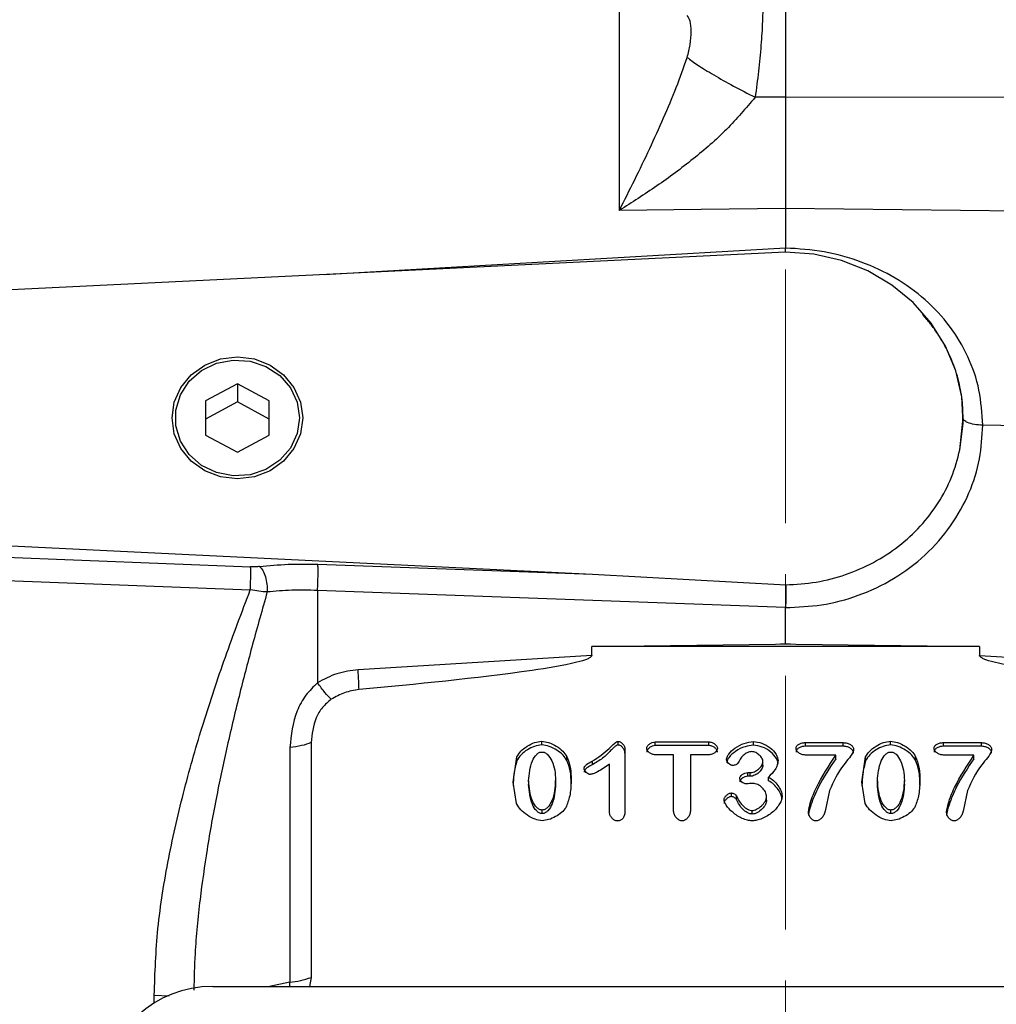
# Model space of a CAD drawing. Header units: inches. Extents: x 0.6 to 16.3, y 0.2 to 11.5.
# Tile 10 of 13: x 11.2 to 13.1, y 6.9 to 8.8. Entities that reach past the tile are written whole.
import ezdxf

# ---------------------------------------------------------------- set-up
doc = ezdxf.new("R2010")
doc.units = ezdxf.units.IN
doc.header["$MEASUREMENT"] = 0
doc.linetypes.add('CENTERX2', pattern=[0.8, 0.5, -0.1, 0.1, -0.1])
doc.styles.add('SLDTEXTSTYLE0', font='TXT', dxfattribs={"width": 0.75})
doc.dimstyles.new('SLDDIMSTYLE4', dxfattribs={"dimtxt": 0.137795, "dimasz": 0.14, "dimexe": 0, "dimexo": 0.0625, "dimgap": 0.034449, "dimtad": 0, "dimdec": 1, "dimlfac": 1.5, "dimrnd": 1e-09, "dimzin": 4, "dimdsep": 46, "dimtxsty": 'SLDTEXTSTYLE0', "dimblk1": 'CLOSED', "dimblk2": 'CLOSED', "dimsah": 1, "dimcen": 0.09, "dimadec": 0, "dimazin": 1, "dimtfac": 1, "dimtdec": 1, "dimtofl": 0, "dimtmove": 0, "dimatfit": 3, "dimldrblk": 'CLOSED', "dimfxl": 0, "dimfrac": 2, "dimtolj": 1, "dimtzin": 12, "dimarcsym": 0})

# ---------------------------------------------------------------- blocks, each defined once
blk = doc.blocks.new('_Closed')
at = {"color": 0, "linetype": 'ByBlock', "lineweight": -2}
for p, q in [((-1, 0.166667), (0, 0)), ((-1, 0.166667), (-1, -0.166667)), ((0, 0), (-1, -0.166667)), ((0, 0), (-1, 0))]:
    blk.add_line(p, q, dxfattribs=at)
blk = doc.blocks.new('_D_10')
at = {"color": 7, "linetype": 'Continuous', "lineweight": 0}
for p, q in [((14.026, 10.4899), (13.984, 10.4899)), ((13.984, 10.4899), (13.984, 10.2711)), ((14.3314, 10.4899), (14.3734, 10.4899)), ((14.3734, 10.4899), (14.3734, 10.2711)), ((12.7276, 10.2818), (12.7276, 10.3308)), ((15.4226, 7.7479), (15.4226, 10.3308)), ((12.7276, 10.2914), (13.8632, 10.2914)), ((15.4226, 10.2914), (14.4943, 10.2914)), ((13.984, 10.2711), (14.026, 10.2711)), ((14.3734, 10.2711), (14.3314, 10.2711))]:
    blk.add_line(p, q, dxfattribs=at)
at = {"color": 7, "linetype": 'Continuous', "lineweight": 18, "xscale": 0.14, "yscale": 0.14, "rotation": 180.0000000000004}
blk.add_blockref('_Closed', (12.7276, 10.2914), dxfattribs=at)
at = {"color": 7, "linetype": 'Continuous', "lineweight": 18, "xscale": 0.14, "yscale": 0.14}
blk.add_blockref('_Closed', (15.4226, 10.2914), dxfattribs=at)
at = {"color": 7, "linetype": 'Continuous', "lineweight": 18, "char_height": 0.1378, "attachment_point": 1, "style": 'SLDTEXTSTYLE0'}
for s, insert in [('103', (14.026, 10.4487)), ('4.0', (14.0514, 10.2426))]:
    blk.add_mtext(s, dxfattribs=dict(at, insert=insert))

msp = doc.modelspace()

# ---------------------------------------------------------------- linework, layer by layer
at = {"color": 7, "linetype": 'CENTERX2', "lineweight": 18}
msp.add_line((12.7276, 3.8423), (12.7276, 10.2424), dxfattribs=at)
at = {"color": 7, "linetype": 'Continuous', "lineweight": 25}
for p, q in [((12.4001, 8.4586), (12.4001, 8.9889)), ((12.7276, 8.945), (12.7276, 8.6813)), ((12.7276, 8.6813), (12.6675, 8.6812)), ((14.2373, 8.6796), (12.7276, 8.6813)), ((12.561, 8.4603), (12.4001, 8.4586)), ((12.7276, 8.4621), (12.561, 8.4603)), ((12.7276, 8.4621), (12.7276, 8.3844)), ((14.2373, 8.4461), (12.7276, 8.4621)), ((12.7276, 8.3764), (10.881, 8.2861)), ((12.7277, 8.3759), (12.7276, 8.3844)), ((11.6476, 8.1173), (11.5851, 8.0836)), ((11.7101, 8.0836), (11.6476, 8.1173)), ((11.6476, 8.1173), (11.6476, 8.0814)), ((11.5851, 8.0836), (11.5851, 8.0162)), ((11.6476, 8.0814), (11.5851, 8.0477)), ((11.7101, 8.0477), (11.6476, 8.0814)), ((11.7101, 8.0162), (11.7101, 8.0836)), ((13.0709, 7.9872), (13.0774, 8.0498)), ((13.0774, 8.0498), (13.0774, 8.0499)), ((13.6498, 8.0288), (13.116, 8.0355)), ((11.5851, 8.0162), (11.6476, 7.9825)), ((11.6476, 7.9825), (11.7101, 8.0162)), ((10.881, 7.8137), (12.3472, 7.742)), ((10.881, 7.7877), (11.6737, 7.7567)), ((11.8062, 7.7617), (12.3472, 7.742)), ((10.8803, 7.7417), (11.673, 7.7113)), ((12.3472, 7.742), (12.7279, 7.7212)), ((11.8055, 7.7101), (11.8055, 7.5283)), ((12.7276, 7.6765), (11.8055, 7.7101)), ((12.7276, 7.6056), (12.7276, 7.6765)), ((12.3458, 7.5999), (12.7078, 7.6044)), ((12.7078, 7.6044), (12.7276, 7.6056)), ((12.7078, 7.6044), (12.7276, 7.6047)), ((12.7276, 7.6047), (12.7276, 7.6056)), ((12.7276, 7.6056), (12.7475, 7.6044)), ((12.7276, 7.6047), (12.7475, 7.6044)), ((12.7475, 7.6044), (13.1095, 7.5999)), ((12.3458, 7.5822), (11.8854, 7.5539)), ((12.3458, 7.5822), (12.3458, 7.5999)), ((13.1095, 7.5999), (12.3458, 7.5999)), ((13.1095, 7.5999), (13.1095, 7.5822)), ((13.1095, 7.5822), (13.5699, 7.5539)), ((11.7928, 7.4105), (11.7928, 6.9483)), ((12.2473, 7.406), (12.2473, 7.4132)), ((12.398, 7.4058), (12.398, 7.4129)), ((12.4708, 7.412), (12.5764, 7.412)), ((12.4708, 7.4048), (12.4708, 7.412)), ((12.5764, 7.4048), (12.5764, 7.412)), ((12.6641, 7.4055), (12.6641, 7.4127)), ((12.7667, 7.4105), (12.8412, 7.4105)), ((12.7667, 7.4033), (12.7667, 7.4105)), ((12.8412, 7.4033), (12.8412, 7.4105)), ((12.9344, 7.406), (12.9344, 7.4132)), ((13.0387, 7.4105), (13.1132, 7.4105)), ((13.0387, 7.4033), (13.0387, 7.4105)), ((13.1132, 7.4033), (13.1132, 7.4105)), ((11.751, 7.4009), (11.751, 6.9387)), ((12.4111, 7.3969), (12.4111, 7.2774)), ((12.5764, 7.4048), (12.4708, 7.4048)), ((12.8412, 7.4033), (12.7667, 7.4033)), ((13.1132, 7.4033), (13.0387, 7.4033)), ((12.1908, 7.3323), (12.1982, 7.3824)), ((12.1982, 7.3752), (12.1982, 7.3824)), ((12.2967, 7.3756), (12.2967, 7.3827)), ((12.3467, 7.3738), (12.3467, 7.3666)), ((12.3807, 7.2733), (12.3807, 7.3683)), ((12.507, 7.3864), (12.4708, 7.3864)), ((12.507, 7.2752), (12.507, 7.3864)), ((12.5401, 7.3864), (12.5401, 7.2752)), ((12.5764, 7.3864), (12.5401, 7.3864)), ((12.683, 7.366), (12.683, 7.3732)), ((12.8265, 7.386), (12.7667, 7.386)), ((12.8265, 7.3788), (12.8265, 7.386)), ((12.8779, 7.3323), (12.8852, 7.3824)), ((12.8852, 7.3752), (12.8852, 7.3824)), ((12.9838, 7.3756), (12.9838, 7.3827)), ((13.0986, 7.386), (13.0387, 7.386)), ((13.0986, 7.3788), (13.0986, 7.386)), ((12.6533, 7.3514), (12.6578, 7.3514)), ((12.6533, 7.3442), (12.6533, 7.3514)), ((12.6578, 7.3442), (12.6578, 7.3514)), ((12.1975, 7.2904), (12.1908, 7.3323)), ((12.2214, 7.3353), (12.2214, 7.3281)), ((12.2746, 7.329), (12.2746, 7.3362)), ((12.6578, 7.3442), (12.6533, 7.3442)), ((12.694, 7.3355), (12.694, 7.3427)), ((12.8846, 7.2904), (12.8779, 7.3323)), ((12.9085, 7.3353), (12.9085, 7.3281)), ((12.9617, 7.329), (12.9617, 7.3362)), ((12.621, 7.3042), (12.621, 7.3114)), ((12.8141, 7.3162), (12.8055, 7.2752)), ((13.0862, 7.3162), (13.0775, 7.2752)), ((12.6308, 7.2983), (12.6308, 7.3055)), ((12.6901, 7.2969), (12.6901, 7.304)), ((12.2479, 7.2706), (12.2479, 7.2777)), ((12.6619, 7.2697), (12.6619, 7.2769)), ((12.935, 7.2706), (12.935, 7.2777)), ((11.7928, 6.9483), (11.7898, 6.9303)), ((11.5991, 6.9303), (13.8555, 6.9303))]:
    msp.add_line(p, q, dxfattribs=at)
at = {"color": 8, "linetype": 'Continuous', "lineweight": 25}
for p, q in [((12.7276, 8.3844), (11.8183, 8.3319)), ((11.751, 6.9387), (11.7109, 6.9303)), ((11.7512, 6.9303), (11.751, 6.9387)), ((11.4838, 6.9133), (11.5129, 6.912)), ((11.4838, 6.8978), (11.4838, 6.9133))]:
    msp.add_line(p, q, dxfattribs=at)
at = {"color": 7, "linetype": 'Continuous', "lineweight": 25, "flags": 128}
for points in [[(13.0709, 7.9872), (13.0772, 8.0392), (13.0746, 8.0914), (13.063, 8.1426), (13.0428, 8.1914), (13.0146, 8.2366), (12.979, 8.277), (12.9369, 8.3115), (12.8895, 8.3394), (12.8379, 8.3598), (12.7835, 8.3722), (12.7276, 8.3764)], [(11.5189, 8.0499), (11.5233, 8.081), (11.5361, 8.11), (11.5566, 8.1349), (11.5833, 8.154), (11.6143, 8.166), (11.6476, 8.1701), (11.681, 8.166), (11.712, 8.154), (11.7387, 8.1349), (11.7591, 8.11), (11.772, 8.081), (11.7764, 8.0499), (11.772, 8.0188), (11.7591, 7.9898), (11.7387, 7.9649), (11.712, 7.9458), (11.681, 7.9338), (11.6476, 7.9297), (11.6143, 7.9338), (11.5833, 7.9458), (11.5566, 7.9649), (11.5361, 7.9898), (11.5233, 8.0188), (11.5189, 8.0499)], [(11.77, 8.0499), (11.7655, 8.0191), (11.7522, 7.9905), (11.7312, 7.9664), (11.7039, 7.9484), (11.6725, 7.938), (11.6393, 7.9359), (11.6066, 7.9422), (11.577, 7.9565), (11.5527, 7.9778), (11.5354, 8.0044), (11.5264, 8.0343), (11.5264, 8.0654), (11.5354, 8.0954), (11.5527, 8.122), (11.577, 8.1432), (11.6066, 8.1576), (11.6393, 8.1639), (11.6725, 8.1618), (11.7039, 8.1513), (11.7312, 8.1334), (11.7522, 8.1093), (11.7655, 8.0807), (11.77, 8.0499)]]:
    msp.add_lwpolyline(points, dxfattribs=at)
at = {"color": 7, "linetype": 'Continuous', "lineweight": 25}
msp.add_arc((11.741, 7.0785), 0.1402, 274.0823, 291.7108, dxfattribs=at)
msp.add_ellipse((11.6055, 6.7318), major_axis=(0.2087, -0.0437), ratio=0.927683, start_param=1.792973, end_param=3.333612, dxfattribs=at)
at = {"color": 8, "linetype": 'Continuous', "lineweight": 25}
for points, knots in [([(12.675, 8.9396), (12.6764, 8.9369), (12.6796, 8.9311), (12.6822, 8.9083), (12.6832, 8.8748), (12.6823, 8.8323), (12.6794, 8.7841), (12.6747, 8.7328), (12.6699, 8.6983), (12.6675, 8.6812)], [0, 0, 0, 0, 0.121718, 0.268427, 0.417444, 0.566293, 0.712891, 0.857403, 1, 1, 1, 1]), ([(13.0774, 8.0498), (13.0769, 8.0634), (13.0758, 8.0912), (13.0667, 8.1328), (13.0546, 8.1659), (13.0421, 8.1912), (13.0314, 8.2096), (13.0213, 8.2243), (13.0125, 8.2358), (13.0057, 8.2441), (13.0007, 8.25), (12.9977, 8.2531), (12.9976, 8.2532)], [0, 0, 0, 0, 0.181648, 0.371553, 0.569787, 0.656521, 0.751557, 0.854897, 0.896361, 0.944009, 0.99784, 1, 1, 1, 1]), ([(11.7064, 7.7071), (11.6967, 7.6729), (11.678, 7.6071), (11.6516, 7.5058), (11.6278, 7.4064), (11.6059, 7.3037), (11.5877, 7.2031), (11.5731, 7.0993), (11.5637, 7.0067), (11.5624, 6.9471), (11.5618, 6.9232)], [0, 0, 0, 0, 0.135594, 0.260745, 0.395695, 0.519847, 0.653959, 0.777265, 0.910627, 1, 1, 1, 1])]:
    msp.add_open_spline(points, degree=3, knots=knots, dxfattribs=at)
at = {"color": 7, "linetype": 'Continuous', "lineweight": 25}
for points, knots in [([(12.5338, 8.7599), (12.536, 8.7684), (12.5408, 8.7871), (12.5419, 8.8115), (12.5408, 8.8321), (12.536, 8.8391), (12.5338, 8.8422)], [0, 0, 0, 0, 0.227227, 0.499835, 0.772734, 1, 1, 1, 1]), ([(12.4001, 8.4586), (12.4102, 8.4785), (12.4303, 8.5183), (12.4595, 8.579), (12.487, 8.6395), (12.5122, 8.6989), (12.5267, 8.74), (12.5338, 8.7599)], [0, 0, 0, 0, 0.213856, 0.426153, 0.626654, 0.81901, 1, 1, 1, 1]), ([(12.5338, 8.7599), (12.5401, 8.7551), (12.5527, 8.7455), (12.585, 8.7256), (12.624, 8.7035), (12.653, 8.6886), (12.6675, 8.6812)], [0, 0, 0, 0, 0.250008, 0.500012, 0.750004, 1, 1, 1, 1]), ([(12.6675, 8.6812), (12.6493, 8.6597), (12.612, 8.6156), (12.5453, 8.5586), (12.4742, 8.5054), (12.4249, 8.4742), (12.4001, 8.4586)], [0, 0, 0, 0, 0.238226, 0.486485, 0.742044, 1, 1, 1, 1]), ([(12.7276, 8.6813), (12.7276, 8.6621), (12.7276, 8.6235), (12.7276, 8.5664), (12.7276, 8.5114), (12.7276, 8.4785), (12.7276, 8.4621)], [0, 0, 0, 0, 0.249999, 0.499991, 0.749988, 1, 1, 1, 1]), ([(13.116, 8.0355), (13.1145, 8.0587), (13.1116, 8.1053), (13.0885, 8.1714), (13.0526, 8.2317), (13.0041, 8.284), (12.9449, 8.3269), (12.8774, 8.3587), (12.804, 8.3795), (12.7531, 8.3828), (12.7276, 8.3844)], [0, 0, 0, 0, 0.1238212, 0.2478045, 0.3721166, 0.4969365, 0.6221003, 0.7478881, 0.8738704, 1, 1, 1, 1]), ([(13.116, 8.0355), (13.1103, 8.0358), (13.0989, 8.0365), (13.0862, 8.0403), (13.0787, 8.0449), (13.0778, 8.0482), (13.0774, 8.0498)], [0, 0, 0, 0, 0.279625, 0.559254, 0.779616, 1, 1, 1, 1]), ([(12.7276, 7.6765), (12.7514, 7.6774), (12.8002, 7.6794), (12.8726, 7.6989), (12.9422, 7.7317), (13.0043, 7.7782), (13.0547, 7.8357), (13.0906, 7.9003), (13.1121, 7.9677), (13.1147, 8.0133), (13.116, 8.0355)], [0, 0, 0, 0, 0.11659, 0.240125, 0.368761, 0.500097, 0.631418, 0.760008, 0.88348, 1, 1, 1, 1]), ([(12.7279, 7.7212), (12.748, 7.7224), (12.7881, 7.7248), (12.8465, 7.7402), (12.9013, 7.764), (12.951, 7.7962), (12.9942, 7.8358), (13.0294, 7.8817), (13.0564, 7.9325), (13.066, 7.969), (13.0709, 7.9872)], [0, 0, 0, 0, 0.124981, 0.249831, 0.374921, 0.499683, 0.624786, 0.74981, 0.874942, 1, 1, 1, 1]), ([(11.673, 7.7113), (11.6732, 7.716), (11.6736, 7.7254), (11.674, 7.7389), (11.674, 7.7503), (11.6738, 7.7545), (11.6737, 7.7567)], [0, 0, 0, 0, 0.249993, 0.500004, 0.749992, 1, 1, 1, 1]), ([(11.6914, 7.7573), (11.6886, 7.7571), (11.6829, 7.7565), (11.6768, 7.7566), (11.6737, 7.7567)], [0, 0, 0, 0, 0.50172, 1, 1, 1, 1]), ([(11.6914, 7.7573), (11.7099, 7.7591), (11.7467, 7.7627), (11.7863, 7.762), (11.8062, 7.7617)], [0, 0, 0, 0, 0.499968, 1, 1, 1, 1]), ([(11.6914, 7.7573), (11.6936, 7.755), (11.6979, 7.7503), (11.703, 7.7374), (11.7063, 7.7222), (11.7064, 7.7121), (11.7064, 7.7071)], [0, 0, 0, 0, 0.25001, 0.500004, 0.750012, 1, 1, 1, 1]), ([(12.7279, 7.7212), (12.7279, 7.7179), (12.728, 7.7115), (12.7279, 7.6992), (12.7277, 7.6873), (12.7277, 7.68), (12.7276, 7.6765)], [0, 0, 0, 0, 0.278518, 0.53802, 0.778509, 1, 1, 1, 1]), ([(11.4838, 6.9133), (11.4853, 6.9569), (11.4886, 7.0469), (11.5109, 7.1829), (11.5419, 7.318), (11.5801, 7.45), (11.6237, 7.5811), (11.6564, 7.6673), (11.673, 7.7113)], [0, 0, 0, 0, 0.160474, 0.330612, 0.499061, 0.662, 0.827672, 1, 1, 1, 1]), ([(11.7064, 7.7071), (11.701, 7.7075), (11.6904, 7.7083), (11.6788, 7.7103), (11.673, 7.7113)], [0, 0, 0, 0, 0.498832, 1, 1, 1, 1]), ([(11.8055, 7.7101), (11.7883, 7.7105), (11.7541, 7.7114), (11.7223, 7.7085), (11.7064, 7.7071)], [0, 0, 0, 0, 0.500042, 1, 1, 1, 1]), ([(12.3458, 7.5822), (12.3458, 7.5819), (12.3457, 7.5814), (12.3452, 7.5803), (12.343, 7.578), (12.3336, 7.5732), (12.2952, 7.5629), (12.1449, 7.5393), (12.0012, 7.5257), (11.8873, 7.5149)], [0, 0, 0, 0, 0.0017499, 0.003655, 0.0082924, 0.0222015, 0.0717818, 0.264741, 1, 1, 1, 1]), ([(13.5679, 7.5149), (13.4541, 7.5257), (13.3104, 7.5393), (13.1601, 7.5629), (13.1217, 7.5732), (13.1122, 7.578), (13.1101, 7.5803), (13.1095, 7.5814), (13.1095, 7.5819), (13.1095, 7.5822)], [0, 0, 0, 0, 0.735258, 0.928217, 0.977796, 0.991705, 0.996344, 0.998249, 1, 1, 1, 1]), ([(11.8854, 7.5539), (11.8712, 7.5521), (11.8428, 7.5485), (11.8179, 7.535), (11.8055, 7.5283)], [0, 0, 0, 0, 0.500024, 1, 1, 1, 1]), ([(11.8055, 7.5283), (11.7975, 7.5204), (11.781, 7.5042), (11.7576, 7.4613), (11.7536, 7.4253), (11.751, 7.4009)], [0, 0, 0, 0, 0.232011, 0.478585, 1, 1, 1, 1]), ([(11.8326, 7.4958), (11.8286, 7.4998), (11.8206, 7.5079), (11.8105, 7.5215), (11.8055, 7.5283)], [0, 0, 0, 0, 0.49999, 1, 1, 1, 1]), ([(11.8873, 7.5149), (11.8775, 7.5134), (11.858, 7.5103), (11.8411, 7.5006), (11.8326, 7.4958)], [0, 0, 0, 0, 0.50001, 1, 1, 1, 1]), ([(11.8326, 7.4958), (11.8265, 7.4906), (11.8141, 7.4803), (11.7975, 7.4515), (11.7947, 7.4271), (11.7928, 7.4105)], [0, 0, 0, 0, 0.240065, 0.482608, 1, 1, 1, 1]), ([(12.1982, 7.3824), (12.2006, 7.3863), (12.2058, 7.3946), (12.2184, 7.4037), (12.2323, 7.4112), (12.2425, 7.4125), (12.2473, 7.4132)], [0, 0, 0, 0, 0.233996, 0.499939, 0.765931, 1, 1, 1, 1]), ([(12.2473, 7.4132), (12.2519, 7.4125), (12.262, 7.4112), (12.276, 7.4038), (12.2887, 7.3947), (12.2942, 7.3865), (12.2967, 7.3827)], [0, 0, 0, 0, 0.22471, 0.497352, 0.771324, 1, 1, 1, 1]), ([(12.3467, 7.3738), (12.3585, 7.3816), (12.3745, 7.3923), (12.3881, 7.4074), (12.3938, 7.4119), (12.3964, 7.4128), (12.3975, 7.4129), (12.398, 7.4129)], [0, 0, 0, 0, 0.644533, 0.880276, 0.949501, 0.974827, 1, 1, 1, 1]), ([(12.398, 7.4129), (12.3988, 7.4128), (12.4004, 7.4127), (12.4036, 7.411), (12.4071, 7.4077), (12.4103, 7.4027), (12.4108, 7.3988), (12.4111, 7.3969)], [0, 0, 0, 0, 0.097278, 0.209328, 0.460402, 0.733536, 1, 1, 1, 1]), ([(12.454, 7.3992), (12.4541, 7.3999), (12.4543, 7.4015), (12.4559, 7.4046), (12.4593, 7.408), (12.4646, 7.4112), (12.4688, 7.4117), (12.4708, 7.412)], [0, 0, 0, 0, 0.102174, 0.216927, 0.46745, 0.735788, 1, 1, 1, 1]), ([(12.5764, 7.412), (12.5785, 7.4117), (12.5828, 7.4112), (12.5881, 7.408), (12.5915, 7.4045), (12.593, 7.4014), (12.5932, 7.3999), (12.5933, 7.3992)], [0, 0, 0, 0, 0.273022, 0.541986, 0.789423, 0.900956, 1, 1, 1, 1]), ([(12.6111, 7.3778), (12.6114, 7.3792), (12.6121, 7.3828), (12.6173, 7.3907), (12.628, 7.4007), (12.6449, 7.4099), (12.6579, 7.4118), (12.6641, 7.4127)], [0, 0, 0, 0, 0.068697, 0.166685, 0.425292, 0.727344, 1, 1, 1, 1]), ([(12.6641, 7.4127), (12.6697, 7.4119), (12.6817, 7.4102), (12.6974, 7.4011), (12.7074, 7.3904), (12.7121, 7.3813), (12.7126, 7.3769), (12.7129, 7.375)], [0, 0, 0, 0, 0.246237, 0.530501, 0.795557, 0.908656, 1, 1, 1, 1]), ([(12.7481, 7.3992), (12.7481, 7.4), (12.7483, 7.4017), (12.7496, 7.404), (12.7516, 7.406), (12.755, 7.4082), (12.7601, 7.4101), (12.7645, 7.4104), (12.7667, 7.4105)], [0, 0, 0, 0, 0.1102483, 0.223548, 0.3365094, 0.4620218, 0.7264507, 1, 1, 1, 1]), ([(12.8412, 7.4105), (12.8438, 7.4103), (12.8488, 7.4099), (12.8553, 7.4069), (12.8594, 7.4032), (12.8612, 7.3997), (12.8614, 7.3979), (12.8615, 7.397)], [0, 0, 0, 0, 0.285798, 0.550197, 0.785773, 0.895593, 1, 1, 1, 1]), ([(12.8852, 7.3824), (12.8877, 7.3863), (12.8929, 7.3946), (12.9055, 7.4037), (12.9193, 7.4112), (12.9296, 7.4125), (12.9344, 7.4132)], [0, 0, 0, 0, 0.233996, 0.499939, 0.765931, 1, 1, 1, 1]), ([(12.9344, 7.4132), (12.939, 7.4125), (12.9491, 7.4112), (12.9631, 7.4038), (12.9758, 7.3947), (12.9813, 7.3865), (12.9838, 7.3827)], [0, 0, 0, 0, 0.22471, 0.497352, 0.771324, 1, 1, 1, 1]), ([(13.0201, 7.3992), (13.0202, 7.4), (13.0204, 7.4017), (13.0217, 7.404), (13.0236, 7.406), (13.027, 7.4082), (13.0321, 7.4101), (13.0365, 7.4104), (13.0387, 7.4105)], [0, 0, 0, 0, 0.110248, 0.223548, 0.336509, 0.462022, 0.726451, 1, 1, 1, 1]), ([(13.1132, 7.4105), (13.1158, 7.4103), (13.1208, 7.4099), (13.1274, 7.4069), (13.1314, 7.4032), (13.1332, 7.3997), (13.1334, 7.3979), (13.1335, 7.397)], [0, 0, 0, 0, 0.285798, 0.550197, 0.785773, 0.895593, 1, 1, 1, 1]), ([(12.2473, 7.406), (12.2424, 7.4053), (12.2322, 7.4039), (12.2185, 7.3966), (12.206, 7.3876), (12.2007, 7.3792), (12.1982, 7.3752)], [0, 0, 0, 0, 0.240654, 0.496485, 0.759564, 1, 1, 1, 1]), ([(12.2214, 7.3353), (12.2225, 7.3487), (12.2241, 7.3671), (12.2346, 7.3855), (12.2412, 7.3905), (12.245, 7.3919), (12.2468, 7.392), (12.2477, 7.392)], [0, 0, 0, 0, 0.60593, 0.832442, 0.922509, 0.961948, 1, 1, 1, 1]), ([(12.2967, 7.3756), (12.2944, 7.3791), (12.2892, 7.3869), (12.277, 7.396), (12.2629, 7.4037), (12.2523, 7.4053), (12.2473, 7.406)], [0, 0, 0, 0, 0.214559, 0.477439, 0.754392, 1, 1, 1, 1]), ([(12.2477, 7.392), (12.2486, 7.392), (12.2504, 7.3919), (12.2541, 7.3906), (12.2609, 7.3857), (12.2682, 7.3736), (12.2735, 7.356), (12.2742, 7.3429), (12.2746, 7.3362)], [0, 0, 0, 0, 0.037836, 0.077205, 0.166887, 0.399352, 0.692891, 1, 1, 1, 1]), ([(12.398, 7.4058), (12.3971, 7.4056), (12.3949, 7.4054), (12.3915, 7.403), (12.3886, 7.4003), (12.3857, 7.3974), (12.3789, 7.3907), (12.3671, 7.3787), (12.3538, 7.3708), (12.3467, 7.3666)], [0, 0, 0, 0, 0.042214, 0.099536, 0.183253, 0.224672, 0.294621, 0.625895, 1, 1, 1, 1]), ([(12.4111, 7.3897), (12.4108, 7.3916), (12.4103, 7.3954), (12.4072, 7.4004), (12.4038, 7.4037), (12.4006, 7.4055), (12.3989, 7.4057), (12.398, 7.4058)], [0, 0, 0, 0, 0.261838, 0.527323, 0.775639, 0.895025, 1, 1, 1, 1]), ([(12.4708, 7.4048), (12.4688, 7.4045), (12.4647, 7.404), (12.4595, 7.401), (12.4561, 7.3976), (12.4543, 7.3945), (12.4541, 7.3928), (12.454, 7.392)], [0, 0, 0, 0, 0.259432, 0.521674, 0.769343, 0.890464, 1, 1, 1, 1]), ([(12.4708, 7.3864), (12.4687, 7.3866), (12.4645, 7.3871), (12.4592, 7.3903), (12.4559, 7.3938), (12.4543, 7.3969), (12.4541, 7.3984), (12.454, 7.3992)], [0, 0, 0, 0, 0.270763, 0.53866, 0.786431, 0.899114, 1, 1, 1, 1]), ([(12.5933, 7.392), (12.5932, 7.3927), (12.593, 7.3943), (12.5914, 7.3974), (12.588, 7.4009), (12.5827, 7.404), (12.5785, 7.4045), (12.5764, 7.4048)], [0, 0, 0, 0, 0.101003, 0.215091, 0.462965, 0.731253, 1, 1, 1, 1]), ([(12.5933, 7.3992), (12.5932, 7.3984), (12.593, 7.3969), (12.5914, 7.3938), (12.5881, 7.3903), (12.5827, 7.3871), (12.5785, 7.3866), (12.5764, 7.3864)], [0, 0, 0, 0, 0.1002435, 0.2129955, 0.4610154, 0.729468, 1, 1, 1, 1]), ([(12.6641, 7.4055), (12.6586, 7.4048), (12.646, 7.4031), (12.629, 7.3943), (12.6176, 7.384), (12.6121, 7.3757), (12.6114, 7.3721), (12.6111, 7.3706)], [0, 0, 0, 0, 0.244069, 0.551771, 0.830543, 0.931583, 1, 1, 1, 1]), ([(12.661, 7.3928), (12.6596, 7.3927), (12.6564, 7.3924), (12.6503, 7.3902), (12.641, 7.3838), (12.6366, 7.3755), (12.6338, 7.3701)], [0, 0, 0, 0, 0.1161066, 0.2421161, 0.506463, 1, 1, 1, 1]), ([(12.683, 7.3732), (12.6829, 7.3742), (12.6827, 7.3765), (12.6804, 7.381), (12.676, 7.3863), (12.6702, 7.3904), (12.665, 7.3924), (12.6623, 7.3927), (12.661, 7.3928)], [0, 0, 0, 0, 0.101995, 0.221505, 0.484119, 0.753832, 0.883811, 1, 1, 1, 1]), ([(12.7129, 7.3679), (12.7127, 7.3696), (12.7122, 7.3735), (12.7081, 7.3822), (12.6985, 7.3931), (12.6825, 7.4028), (12.67, 7.4046), (12.6641, 7.4055)], [0, 0, 0, 0, 0.080914, 0.18495, 0.446258, 0.740487, 1, 1, 1, 1]), ([(12.7667, 7.4033), (12.7645, 7.4032), (12.7602, 7.4029), (12.7551, 7.4011), (12.7517, 7.3989), (12.7497, 7.3969), (12.7483, 7.3946), (12.7481, 7.3929), (12.7481, 7.392)], [0, 0, 0, 0, 0.269516, 0.532303, 0.65668, 0.769844, 0.886405, 1, 1, 1, 1]), ([(12.7667, 7.386), (12.7644, 7.3862), (12.7598, 7.3867), (12.7538, 7.3897), (12.7501, 7.3933), (12.7483, 7.3966), (12.7481, 7.3983), (12.7481, 7.3992)], [0, 0, 0, 0, 0.273138, 0.5386053, 0.7815673, 0.8947145, 1, 1, 1, 1]), ([(12.8615, 7.397), (12.8613, 7.3964), (12.8587, 7.3849), (12.8341, 7.3617), (12.8219, 7.3338), (12.8141, 7.3162)], [0, 0, 0, 0, 0.018759, 0.38188, 1, 1, 1, 1]), ([(12.8615, 7.3898), (12.8613, 7.3908), (12.8611, 7.3929), (12.8588, 7.3967), (12.8544, 7.4003), (12.848, 7.4028), (12.8434, 7.4032), (12.8412, 7.4033)], [0, 0, 0, 0, 0.119544, 0.247585, 0.497344, 0.748578, 1, 1, 1, 1]), ([(12.9344, 7.406), (12.9295, 7.4053), (12.9193, 7.4039), (12.9056, 7.3966), (12.8931, 7.3876), (12.8878, 7.3792), (12.8852, 7.3752)], [0, 0, 0, 0, 0.240654, 0.496485, 0.759564, 1, 1, 1, 1]), ([(12.9085, 7.3353), (12.9096, 7.3487), (12.9112, 7.3671), (12.9217, 7.3855), (12.9283, 7.3905), (12.9321, 7.3919), (12.9339, 7.392), (12.9348, 7.392)], [0, 0, 0, 0, 0.60593, 0.832442, 0.922509, 0.961948, 1, 1, 1, 1]), ([(12.9838, 7.3756), (12.9815, 7.3791), (12.9763, 7.3869), (12.9641, 7.396), (12.95, 7.4037), (12.9394, 7.4053), (12.9344, 7.406)], [0, 0, 0, 0, 0.214559, 0.477439, 0.754392, 1, 1, 1, 1]), ([(12.9348, 7.392), (12.9357, 7.392), (12.9375, 7.3919), (12.9412, 7.3906), (12.948, 7.3857), (12.9553, 7.3736), (12.9606, 7.356), (12.9613, 7.3429), (12.9617, 7.3362)], [0, 0, 0, 0, 0.037836, 0.077205, 0.166887, 0.399352, 0.692891, 1, 1, 1, 1]), ([(13.0387, 7.4033), (13.0365, 7.4032), (13.0322, 7.4029), (13.0271, 7.4011), (13.0238, 7.3989), (13.0218, 7.3969), (13.0204, 7.3946), (13.0202, 7.3929), (13.0201, 7.392)], [0, 0, 0, 0, 0.269516, 0.532303, 0.65668, 0.769844, 0.886405, 1, 1, 1, 1]), ([(13.0387, 7.386), (13.0364, 7.3862), (13.0318, 7.3867), (13.0259, 7.3897), (13.0221, 7.3933), (13.0204, 7.3966), (13.0202, 7.3983), (13.0201, 7.3992)], [0, 0, 0, 0, 0.273138, 0.538605, 0.781567, 0.894715, 1, 1, 1, 1]), ([(13.1335, 7.397), (13.1334, 7.3964), (13.1307, 7.3849), (13.1062, 7.3617), (13.0939, 7.3338), (13.0862, 7.3162)], [0, 0, 0, 0, 0.018759, 0.38188, 1, 1, 1, 1]), ([(13.1335, 7.3898), (13.1334, 7.3908), (13.1332, 7.3929), (13.1309, 7.3967), (13.1265, 7.4003), (13.1201, 7.4028), (13.1155, 7.4032), (13.1132, 7.4033)], [0, 0, 0, 0, 0.119544, 0.247585, 0.497344, 0.748578, 1, 1, 1, 1]), ([(12.1982, 7.3752), (12.1959, 7.3664), (12.1918, 7.3499), (12.1911, 7.333), (12.1908, 7.3251)], [0, 0, 0, 0, 0.534581, 1, 1, 1, 1]), ([(12.2967, 7.3827), (12.2992, 7.3759), (12.3048, 7.3601), (12.3051, 7.3435), (12.3052, 7.3341)], [0, 0, 0, 0, 0.435402, 1, 1, 1, 1]), ([(12.3052, 7.3269), (12.3051, 7.3363), (12.3048, 7.353), (12.2992, 7.3687), (12.2967, 7.3756)], [0, 0, 0, 0, 0.564593, 1, 1, 1, 1]), ([(12.3306, 7.3594), (12.3306, 7.3601), (12.3307, 7.3614), (12.3321, 7.3642), (12.337, 7.3692), (12.3427, 7.3719), (12.3467, 7.3738)], [0, 0, 0, 0, 0.088187, 0.184061, 0.418016, 1, 1, 1, 1]), ([(12.3807, 7.3683), (12.373, 7.3629), (12.3628, 7.3559), (12.3497, 7.3491), (12.3445, 7.3482), (12.3425, 7.3479)], [0, 0, 0, 0, 0.649393, 0.859732, 1, 1, 1, 1]), ([(12.623, 7.3655), (12.6224, 7.3656), (12.6211, 7.3657), (12.6184, 7.367), (12.6152, 7.3695), (12.6127, 7.3727), (12.6113, 7.3756), (12.6112, 7.3771), (12.6111, 7.3778)], [0, 0, 0, 0, 0.093324, 0.208104, 0.471692, 0.7483, 0.881844, 1, 1, 1, 1]), ([(12.6338, 7.3701), (12.6336, 7.3698), (12.6332, 7.3692), (12.6318, 7.368), (12.6294, 7.3669), (12.6263, 7.3657), (12.6241, 7.3656), (12.623, 7.3655)], [0, 0, 0, 0, 0.08417, 0.185473, 0.453482, 0.743675, 1, 1, 1, 1]), ([(12.6578, 7.3514), (12.6592, 7.3515), (12.662, 7.3517), (12.6678, 7.3538), (12.6746, 7.358), (12.6799, 7.3638), (12.6826, 7.3691), (12.6829, 7.3719), (12.683, 7.3732)], [0, 0, 0, 0, 0.108436, 0.232195, 0.496458, 0.760062, 0.886179, 1, 1, 1, 1]), ([(12.7129, 7.375), (12.7125, 7.3722), (12.7116, 7.366), (12.7057, 7.3546), (12.6987, 7.3474), (12.694, 7.3427)], [0, 0, 0, 0, 0.228594, 0.491256, 1, 1, 1, 1]), ([(12.7724, 7.2739), (12.7735, 7.2797), (12.7769, 7.2962), (12.7931, 7.3349), (12.8129, 7.3651), (12.8265, 7.386)], [0, 0, 0, 0, 0.143934, 0.407272, 1, 1, 1, 1]), ([(12.8265, 7.3788), (12.8143, 7.3607), (12.7948, 7.3319), (12.78, 7.2957), (12.7737, 7.2765), (12.7727, 7.2693), (12.7724, 7.2667)], [0, 0, 0, 0, 0.516578, 0.823487, 0.936647, 1, 1, 1, 1]), ([(12.8852, 7.3752), (12.883, 7.3664), (12.8789, 7.3499), (12.8782, 7.333), (12.8779, 7.3251)], [0, 0, 0, 0, 0.534581, 1, 1, 1, 1]), ([(12.9838, 7.3827), (12.9863, 7.3759), (12.9919, 7.3601), (12.9922, 7.3435), (12.9923, 7.3341)], [0, 0, 0, 0, 0.435402, 1, 1, 1, 1]), ([(12.9923, 7.3269), (12.9922, 7.3363), (12.9919, 7.353), (12.9863, 7.3687), (12.9838, 7.3756)], [0, 0, 0, 0, 0.564593, 1, 1, 1, 1]), ([(13.0444, 7.2739), (13.0456, 7.2797), (13.0489, 7.2962), (13.0652, 7.3349), (13.0849, 7.3651), (13.0986, 7.386)], [0, 0, 0, 0, 0.143934, 0.407272, 1, 1, 1, 1]), ([(13.0986, 7.3788), (13.0864, 7.3607), (13.0669, 7.3319), (13.0521, 7.2957), (13.0457, 7.2765), (13.0448, 7.2693), (13.0444, 7.2667)], [0, 0, 0, 0, 0.516578, 0.823487, 0.936647, 1, 1, 1, 1]), ([(12.3467, 7.3666), (12.343, 7.3649), (12.3374, 7.3622), (12.3324, 7.3575), (12.3308, 7.3544), (12.3306, 7.353), (12.3306, 7.3523)], [0, 0, 0, 0, 0.539081, 0.799715, 0.904515, 1, 1, 1, 1]), ([(12.3425, 7.3479), (12.3418, 7.3479), (12.3405, 7.3481), (12.3378, 7.3494), (12.3346, 7.3518), (12.3321, 7.3549), (12.3308, 7.3575), (12.3306, 7.3588), (12.3306, 7.3594)], [0, 0, 0, 0, 0.100191, 0.221915, 0.493847, 0.769029, 0.894723, 1, 1, 1, 1]), ([(12.6373, 7.3403), (12.6373, 7.3409), (12.6375, 7.3422), (12.6391, 7.3449), (12.6423, 7.348), (12.6473, 7.3507), (12.6513, 7.3511), (12.6533, 7.3514)], [0, 0, 0, 0, 0.094391, 0.202885, 0.448595, 0.721515, 1, 1, 1, 1]), ([(12.683, 7.366), (12.6829, 7.3647), (12.6826, 7.3618), (12.6798, 7.3566), (12.6747, 7.3509), (12.6681, 7.3468), (12.6623, 7.3446), (12.6593, 7.3443), (12.6578, 7.3442)], [0, 0, 0, 0, 0.117252, 0.247951, 0.498817, 0.750159, 0.883575, 1, 1, 1, 1]), ([(12.2479, 7.2777), (12.2471, 7.2778), (12.2453, 7.2779), (12.2417, 7.2793), (12.2349, 7.2843), (12.224, 7.3029), (12.2225, 7.3217), (12.2214, 7.3353)], [0, 0, 0, 0, 0.036054, 0.073955, 0.161848, 0.394589, 1, 1, 1, 1]), ([(12.2746, 7.3362), (12.2735, 7.3224), (12.2721, 7.3034), (12.2612, 7.2845), (12.2543, 7.2793), (12.2506, 7.2779), (12.2488, 7.2778), (12.2479, 7.2777)], [0, 0, 0, 0, 0.603604, 0.83615, 0.925104, 0.96347, 1, 1, 1, 1]), ([(12.2746, 7.329), (12.2736, 7.3158), (12.2722, 7.2972), (12.262, 7.2785), (12.2553, 7.2727), (12.2512, 7.2708), (12.249, 7.2707), (12.2479, 7.2706)], [0, 0, 0, 0, 0.5817, 0.814849, 0.908019, 0.955964, 1, 1, 1, 1]), ([(12.3052, 7.3341), (12.3047, 7.3245), (12.3039, 7.3067), (12.2976, 7.2899), (12.2947, 7.2822)], [0, 0, 0, 0, 0.542001, 1, 1, 1, 1]), ([(12.6533, 7.3442), (12.6513, 7.344), (12.6474, 7.3436), (12.6424, 7.3409), (12.6392, 7.338), (12.6375, 7.3352), (12.6373, 7.3338), (12.6373, 7.3331)], [0, 0, 0, 0, 0.2726195, 0.5401535, 0.7828511, 0.8982301, 1, 1, 1, 1]), ([(12.6502, 7.3294), (12.6494, 7.3294), (12.6478, 7.3295), (12.6447, 7.3306), (12.6413, 7.3327), (12.6387, 7.3357), (12.6374, 7.3383), (12.6373, 7.3396), (12.6373, 7.3403)], [0, 0, 0, 0, 0.122373, 0.253813, 0.517501, 0.771827, 0.891347, 1, 1, 1, 1]), ([(12.6631, 7.3302), (12.6623, 7.3302), (12.6601, 7.3301), (12.6564, 7.3298), (12.653, 7.3296), (12.6511, 7.3294), (12.6505, 7.3294), (12.6503, 7.3294), (12.6502, 7.3294)], [0, 0, 0, 0, 0.179326, 0.52613, 0.859832, 0.954102, 0.983095, 1, 1, 1, 1]), ([(12.6901, 7.304), (12.69, 7.3056), (12.6897, 7.3088), (12.6871, 7.315), (12.6818, 7.3221), (12.6745, 7.3273), (12.668, 7.3298), (12.6647, 7.3301), (12.6631, 7.3302)], [0, 0, 0, 0, 0.116911, 0.244341, 0.505568, 0.763706, 0.88731, 1, 1, 1, 1]), ([(12.694, 7.3427), (12.6973, 7.3406), (12.7044, 7.336), (12.7125, 7.3263), (12.7189, 7.316), (12.7202, 7.3086), (12.7208, 7.3054)], [0, 0, 0, 0, 0.2390734, 0.5187816, 0.7878594, 1, 1, 1, 1]), ([(12.7208, 7.2982), (12.7203, 7.3013), (12.7191, 7.3084), (12.7129, 7.3186), (12.7047, 7.3285), (12.6974, 7.3333), (12.694, 7.3355)], [0, 0, 0, 0, 0.1992146, 0.4620203, 0.7518255, 1, 1, 1, 1]), ([(12.935, 7.2777), (12.9342, 7.2778), (12.9324, 7.2779), (12.9288, 7.2793), (12.922, 7.2843), (12.9111, 7.3029), (12.9096, 7.3217), (12.9085, 7.3353)], [0, 0, 0, 0, 0.036054, 0.073955, 0.161848, 0.394589, 1, 1, 1, 1]), ([(12.9617, 7.3362), (12.9606, 7.3224), (12.9592, 7.3034), (12.9483, 7.2845), (12.9414, 7.2793), (12.9377, 7.2779), (12.9359, 7.2778), (12.935, 7.2777)], [0, 0, 0, 0, 0.603604, 0.83615, 0.925104, 0.96347, 1, 1, 1, 1]), ([(12.9617, 7.329), (12.9607, 7.3158), (12.9593, 7.2972), (12.9491, 7.2785), (12.9424, 7.2727), (12.9383, 7.2708), (12.9361, 7.2707), (12.935, 7.2706)], [0, 0, 0, 0, 0.5817, 0.814849, 0.908019, 0.955964, 1, 1, 1, 1]), ([(12.9923, 7.3341), (12.9918, 7.3245), (12.991, 7.3067), (12.9847, 7.2899), (12.9818, 7.2822)], [0, 0, 0, 0, 0.542001, 1, 1, 1, 1]), ([(12.2479, 7.2706), (12.247, 7.2706), (12.2449, 7.2708), (12.2411, 7.2725), (12.2344, 7.2779), (12.224, 7.2964), (12.2225, 7.3149), (12.2214, 7.3281)], [0, 0, 0, 0, 0.041105, 0.085821, 0.174471, 0.407743, 1, 1, 1, 1]), ([(12.6064, 7.298), (12.6064, 7.2988), (12.6066, 7.3004), (12.6081, 7.3036), (12.6111, 7.3071), (12.6151, 7.3098), (12.6185, 7.3112), (12.6202, 7.3113), (12.621, 7.3114)], [0, 0, 0, 0, 0.1109354, 0.2365793, 0.5022616, 0.7675599, 0.8914162, 1, 1, 1, 1]), ([(12.621, 7.3114), (12.6219, 7.3113), (12.6239, 7.3109), (12.6267, 7.3095), (12.6289, 7.3079), (12.6303, 7.3066), (12.6306, 7.3058), (12.6308, 7.3055)], [0, 0, 0, 0, 0.229968, 0.510022, 0.784031, 0.903293, 1, 1, 1, 1]), ([(12.935, 7.2706), (12.934, 7.2706), (12.932, 7.2708), (12.9282, 7.2725), (12.9215, 7.2779), (12.9111, 7.2964), (12.9096, 7.3149), (12.9085, 7.3281)], [0, 0, 0, 0, 0.0411049, 0.0858211, 0.1744711, 0.4077432, 1, 1, 1, 1]), ([(12.2482, 7.2566), (12.2434, 7.2574), (12.2328, 7.259), (12.2187, 7.2674), (12.2056, 7.2773), (12.2001, 7.2862), (12.1975, 7.2904)], [0, 0, 0, 0, 0.224279, 0.491579, 0.763289, 1, 1, 1, 1]), ([(12.621, 7.3042), (12.6202, 7.3042), (12.6185, 7.304), (12.6152, 7.3027), (12.6113, 7.3001), (12.6083, 7.2967), (12.6066, 7.2934), (12.6064, 7.2917), (12.6064, 7.2908)], [0, 0, 0, 0, 0.107534, 0.230075, 0.483918, 0.743873, 0.879002, 1, 1, 1, 1]), ([(12.6617, 7.2564), (12.6586, 7.2567), (12.6518, 7.2574), (12.6384, 7.2625), (12.6234, 7.2719), (12.6126, 7.284), (12.6074, 7.2929), (12.6067, 7.2966), (12.6064, 7.298)], [0, 0, 0, 0, 0.125001, 0.270375, 0.574348, 0.839126, 0.93738, 1, 1, 1, 1]), ([(12.6308, 7.2983), (12.6306, 7.2986), (12.6303, 7.2993), (12.629, 7.3007), (12.627, 7.3021), (12.6241, 7.3037), (12.622, 7.3041), (12.621, 7.3042)], [0, 0, 0, 0, 0.090944, 0.197893, 0.472346, 0.738071, 1, 1, 1, 1]), ([(12.6308, 7.3055), (12.6325, 7.3019), (12.6359, 7.2947), (12.6434, 7.2858), (12.6509, 7.28), (12.6572, 7.2773), (12.6604, 7.277), (12.6619, 7.2769)], [0, 0, 0, 0, 0.2762875, 0.5474023, 0.7912109, 0.9013537, 1, 1, 1, 1]), ([(12.6619, 7.2697), (12.6603, 7.2699), (12.6567, 7.2702), (12.6502, 7.2733), (12.6397, 7.2816), (12.6344, 7.2915), (12.6308, 7.2983)], [0, 0, 0, 0, 0.108969, 0.232574, 0.47221, 1, 1, 1, 1]), ([(12.7208, 7.3054), (12.7205, 7.303), (12.7198, 7.2976), (12.7142, 7.2862), (12.7022, 7.2721), (12.6857, 7.2622), (12.6717, 7.2573), (12.6648, 7.2566), (12.6617, 7.2564)], [0, 0, 0, 0, 0.089964, 0.204079, 0.472974, 0.757374, 0.888917, 1, 1, 1, 1]), ([(12.6619, 7.2769), (12.6633, 7.277), (12.6663, 7.2773), (12.6726, 7.28), (12.6804, 7.2854), (12.6864, 7.2929), (12.6896, 7.2993), (12.69, 7.3026), (12.6901, 7.304)], [0, 0, 0, 0, 0.093305, 0.207442, 0.478205, 0.760389, 0.890337, 1, 1, 1, 1]), ([(12.6901, 7.2969), (12.69, 7.2956), (12.6897, 7.2927), (12.6871, 7.2867), (12.6816, 7.2794), (12.6739, 7.2736), (12.6671, 7.2704), (12.6636, 7.2699), (12.6619, 7.2697)], [0, 0, 0, 0, 0.097104, 0.211008, 0.476762, 0.751984, 0.888001, 1, 1, 1, 1]), ([(12.9353, 7.2566), (12.9305, 7.2574), (12.9199, 7.259), (12.9058, 7.2674), (12.8927, 7.2773), (12.8872, 7.2862), (12.8846, 7.2904)], [0, 0, 0, 0, 0.224279, 0.491579, 0.763289, 1, 1, 1, 1]), ([(12.2947, 7.2822), (12.2921, 7.279), (12.2863, 7.272), (12.2743, 7.2646), (12.2616, 7.2584), (12.2524, 7.2572), (12.2482, 7.2566)], [0, 0, 0, 0, 0.233107, 0.503654, 0.772311, 1, 1, 1, 1]), ([(12.3959, 7.2564), (12.395, 7.2564), (12.3931, 7.2566), (12.3895, 7.2582), (12.3854, 7.2616), (12.3816, 7.2669), (12.381, 7.2712), (12.3807, 7.2733)], [0, 0, 0, 0, 0.102137, 0.217027, 0.467823, 0.735632, 1, 1, 1, 1]), ([(12.4111, 7.2774), (12.411, 7.2743), (12.4108, 7.2688), (12.4083, 7.2626), (12.4053, 7.2592), (12.4026, 7.2575), (12.3993, 7.2565), (12.3971, 7.2564), (12.3959, 7.2564)], [0, 0, 0, 0, 0.321347, 0.568058, 0.674189, 0.776815, 0.883225, 1, 1, 1, 1]), ([(12.5237, 7.2564), (12.5228, 7.2564), (12.5208, 7.2566), (12.5168, 7.2584), (12.5123, 7.2622), (12.5081, 7.2681), (12.5074, 7.2728), (12.507, 7.2752)], [0, 0, 0, 0, 0.09983, 0.213146, 0.463131, 0.732119, 1, 1, 1, 1]), ([(12.5401, 7.2752), (12.5398, 7.2728), (12.5391, 7.2681), (12.535, 7.2621), (12.5306, 7.2584), (12.5266, 7.2566), (12.5247, 7.2564), (12.5237, 7.2564)], [0, 0, 0, 0, 0.271199, 0.540496, 0.789012, 0.901007, 1, 1, 1, 1]), ([(12.7874, 7.2564), (12.7865, 7.2564), (12.7847, 7.2566), (12.781, 7.2583), (12.777, 7.2618), (12.7733, 7.2674), (12.7727, 7.2717), (12.7724, 7.2739)], [0, 0, 0, 0, 0.100275, 0.213525, 0.46291, 0.732283, 1, 1, 1, 1]), ([(12.8055, 7.2752), (12.8047, 7.2727), (12.8032, 7.2678), (12.7987, 7.2618), (12.7941, 7.2582), (12.7902, 7.2566), (12.7883, 7.2564), (12.7874, 7.2564)], [0, 0, 0, 0, 0.292577, 0.562935, 0.800158, 0.905312, 1, 1, 1, 1]), ([(12.9818, 7.2822), (12.9792, 7.279), (12.9734, 7.272), (12.9614, 7.2646), (12.9487, 7.2584), (12.9395, 7.2572), (12.9353, 7.2566)], [0, 0, 0, 0, 0.233107, 0.503654, 0.772311, 1, 1, 1, 1]), ([(13.0594, 7.2564), (13.0585, 7.2564), (13.0567, 7.2566), (13.0531, 7.2583), (13.049, 7.2618), (13.0453, 7.2674), (13.0447, 7.2717), (13.0444, 7.2739)], [0, 0, 0, 0, 0.100275, 0.213525, 0.46291, 0.732283, 1, 1, 1, 1]), ([(13.0775, 7.2752), (13.0767, 7.2727), (13.0752, 7.2678), (13.0707, 7.2618), (13.0661, 7.2582), (13.0623, 7.2566), (13.0603, 7.2564), (13.0594, 7.2564)], [0, 0, 0, 0, 0.292577, 0.562935, 0.800158, 0.905312, 1, 1, 1, 1])]:
    msp.add_open_spline(points, degree=3, knots=knots, dxfattribs=at)
for points in [[(11.8055, 7.7101), (11.8057, 7.7151), (11.8062, 7.7253), (11.8066, 7.741), (11.8066, 7.7543), (11.8063, 7.7592), (11.8062, 7.7617)], [(11.8873, 7.5149), (11.8871, 7.5201), (11.8867, 7.5305), (11.8858, 7.5461), (11.8854, 7.5539)], [(11.7928, 7.4105), (11.7869, 7.4083), (11.7751, 7.4039), (11.759, 7.4019), (11.751, 7.4009)]]:
    msp.add_open_spline(points, degree=3, dxfattribs=at)

# ---------------------------------------------------------------- dimensions: what is measured, and where the dimension line sits
at = {"color": 7, "linetype": 'Continuous', "lineweight": 18}
dim = msp.add_linear_dim(base=(12.7276, 10.2914), p1=(15.4226, 7.7086), p2=(12.7276, 10.2424), dimstyle='SLDDIMSTYLE4', dxfattribs=at)
dim.commit()
dim.dimension.update_dxf_attribs({"geometry": '_D_10', "text_midpoint": (14.1787, 10.2914), "dimtype": 160})

doc.saveas('drawing.dxf')
